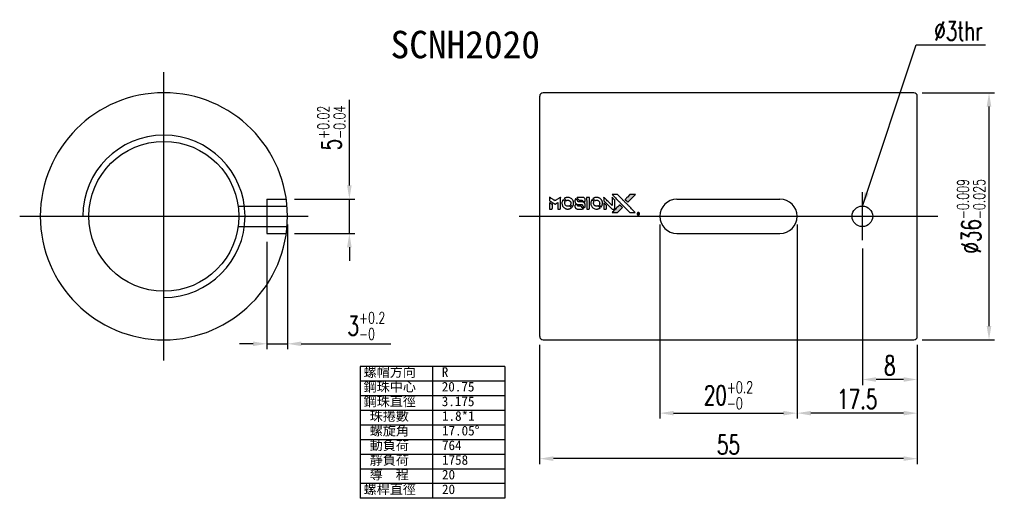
# Model space of a CAD drawing. Header units: millimetres. Extents: x 411 to 554, y 462 to 532.
import ezdxf
from ezdxf.lldxf.tags import DXFTag

# ---------------------------------------------------------------- set-up
doc = ezdxf.new("R2010")
doc.units = ezdxf.units.MM
doc.header["$LTSCALE"] = 0.1
doc.layers.get('0').update_dxf_attribs({"linetype": 'CONTINUOUS'})
doc.layers.get('DEFPOINTS').update_dxf_attribs({"linetype": 'CONTINUOUS'})
doc.styles.add('DIM-7', font='SIMPLEX.shx', dxfattribs={"width": 0.7, "bigfont": 'chineset.shx'})
doc.styles.add('T', font='kaiu.ttf')
tags = doc.linetypes.add('DASHED', pattern=[25.72, 12.86, -12.86]).pattern_tags.tags
tags[6:7] = [DXFTag(74, 4), DXFTag(75, 0), DXFTag(340, '0'), DXFTag(46, 0.0), DXFTag(50, 0.0), DXFTag(44, 0.0), DXFTag(45, 0.0)]
tags[4:5] = [DXFTag(74, 4), DXFTag(75, 0), DXFTag(340, '0'), DXFTag(46, 0.0), DXFTag(50, 0.0), DXFTag(44, 0.0), DXFTag(45, 0.0)]
doc.dimstyles.new('CNS', dxfattribs={"dimtxt": 3.5, "dimasz": 2.5, "dimexe": 1, "dimexo": 1.5, "dimgap": 0.09, "dimtad": 0, "dimdsep": 46, "dimtxsty": 'DIM-7', "dimcen": 0.09, "dimclrd": 1, "dimclre": 1, "dimclrt": 4, "dimadec": 0, "dimazin": 0, "dimtfac": 1, "dimtix": 1, "dimtmove": 2, "dimatfit": 3, "dimfxl": 1, "dimtvp": 0.971429, "dimtolj": 1, "dimarcsym": 0})

# ---------------------------------------------------------------- blocks, each defined once
blk = doc.blocks.new('*D4')
at = {"color": 0, "lineweight": -2, "transparency": 16777216}
for p, q in [((486.78, 484.8), (486.78, 467.39)), ((541.78, 484.8), (541.78, 467.39)), ((539.78, 468.19), (488.78, 468.19))]:
    blk.add_line(p, q, dxfattribs=at)
at = {"color": 0, "transparency": 16777216}
for points in [[(488.78, 468.53), (488.78, 467.86), (486.78, 468.19)], [(539.78, 468.53), (539.78, 467.86), (541.78, 468.19)]]:
    blk.add_solid(points, dxfattribs=at)
at = {"layer": 'DEFPOINTS', "color": 0, "transparency": 16777216}
for p in [(486.78, 486), (541.78, 486), (486.78, 468.19)]:
    blk.add_point(p, dxfattribs=at)
at = {"color": 0, "transparency": 16777216, "insert": (514.28, 470.23), "char_height": 2.8, "attachment_point": 5, "style": 'DIM-7'}
blk.add_mtext('\\A1;55', dxfattribs=at)
blk = doc.blocks.new('*D5')
at = {"color": 0, "lineweight": -2, "transparency": 16777216}
for p, q in [((542.48, 521.5), (553.03, 521.5)), ((552.23, 487.5), (552.23, 519.5)), ((542.48, 485.5), (553.03, 485.5))]:
    blk.add_line(p, q, dxfattribs=at)
at = {"color": 0, "transparency": 16777216}
for points in [[(551.89, 519.5), (552.56, 519.5), (552.23, 521.5)], [(551.89, 487.5), (552.56, 487.5), (552.23, 485.5)]]:
    blk.add_solid(points, dxfattribs=at)
at = {"layer": 'DEFPOINTS', "color": 0, "transparency": 16777216}
for p in [(541.28, 521.5), (552.23, 521.5), (541.28, 485.5)]:
    blk.add_point(p, dxfattribs=at)
at = {"color": 0, "transparency": 16777216, "insert": (549.63, 503.5), "char_height": 2.8, "attachment_point": 5, "rotation": 90, "style": 'DIM-7'}
blk.add_mtext('\\A1;%%C36{\\H1.68;\\S-0.009^ -0.025;}', dxfattribs=at)
blk = doc.blocks.new('*D6')
at = {"color": 0, "lineweight": -2, "transparency": 16777216}
for p, q in [((504.28, 502.3), (504.28, 474.02)), ((524.28, 502.3), (524.28, 474.02)), ((506.28, 474.82), (522.28, 474.82))]:
    blk.add_line(p, q, dxfattribs=at)
at = {"color": 0, "transparency": 16777216}
for points in [[(506.28, 475.15), (506.28, 474.49), (504.28, 474.82)], [(522.28, 475.15), (522.28, 474.49), (524.28, 474.82)]]:
    blk.add_solid(points, dxfattribs=at)
at = {"layer": 'DEFPOINTS', "color": 0, "transparency": 16777216}
for p in [(504.28, 503.5), (524.28, 503.5), (524.28, 474.82)]:
    blk.add_point(p, dxfattribs=at)
at = {"color": 0, "transparency": 16777216, "insert": (514.28, 477.42), "char_height": 2.8, "attachment_point": 5, "style": 'DIM-7'}
blk.add_mtext('\\A1;20{\\H1.68;\\S+0.2^ -0;}', dxfattribs=at)
blk = doc.blocks.new('*D7')
at = {"color": 0, "lineweight": -2, "transparency": 16777216}
for p, q in [((450.05, 502.3), (450.05, 484.13)), ((447.05, 499.8), (447.05, 484.13)), ((445.05, 484.93), (443.05, 484.93)), ((447.05, 484.93), (450.05, 484.93)), ((452.05, 484.93), (465.09, 484.93))]:
    blk.add_line(p, q, dxfattribs=at)
at = {"color": 0, "transparency": 16777216}
for points in [[(445.05, 485.26), (445.05, 484.59), (447.05, 484.93)], [(452.05, 485.26), (452.05, 484.59), (450.05, 484.93)]]:
    blk.add_solid(points, dxfattribs=at)
at = {"layer": 'DEFPOINTS', "color": 0, "transparency": 16777216}
for p in [(450.05, 503.5), (447.05, 501), (447.05, 484.93)]:
    blk.add_point(p, dxfattribs=at)
at = {"color": 0, "transparency": 16777216, "insert": (461.55, 487.53), "char_height": 2.8, "attachment_point": 5, "style": 'DIM-7'}
blk.add_mtext('\\A1;3{\\H1.68;\\S+0.2^ -0;}', dxfattribs=at)
blk = doc.blocks.new('*D8')
at = {"color": 0, "lineweight": -2, "transparency": 16777216}
for p, q in [((459.06, 508), (459.06, 520.49)), ((451.07, 506), (459.86, 506)), ((459.06, 501), (459.06, 506)), ((451.07, 501), (459.86, 501)), ((459.06, 499), (459.06, 497))]:
    blk.add_line(p, q, dxfattribs=at)
at = {"color": 0, "transparency": 16777216}
for points in [[(458.73, 508), (459.4, 508), (459.06, 506)], [(458.73, 499), (459.4, 499), (459.06, 501)]]:
    blk.add_solid(points, dxfattribs=at)
at = {"layer": 'DEFPOINTS', "color": 0, "transparency": 16777216}
for p in [(449.87, 506), (449.87, 501), (459.06, 501)]:
    blk.add_point(p, dxfattribs=at)
at = {"color": 0, "transparency": 16777216, "insert": (456.46, 516.37), "char_height": 2.8, "attachment_point": 5, "rotation": 90, "style": 'DIM-7'}
blk.add_mtext('\\A1;5{\\H1.68;\\S+0.02^ -0.04;}', dxfattribs=at)
blk = doc.blocks.new('*D9')
at = {"color": 0, "lineweight": -2, "transparency": 16777216}
for p, q in [((524.28, 502.3), (524.28, 474.02)), ((541.78, 484.8), (541.78, 474.02)), ((539.78, 474.82), (526.28, 474.82))]:
    blk.add_line(p, q, dxfattribs=at)
at = {"color": 0, "transparency": 16777216}
for points in [[(526.28, 475.15), (526.28, 474.49), (524.28, 474.82)], [(539.78, 475.15), (539.78, 474.49), (541.78, 474.82)]]:
    blk.add_solid(points, dxfattribs=at)
at = {"layer": 'DEFPOINTS', "color": 0, "transparency": 16777216}
for p in [(524.28, 503.5), (541.78, 486), (524.28, 474.82)]:
    blk.add_point(p, dxfattribs=at)
at = {"color": 0, "transparency": 16777216, "insert": (533.03, 476.86), "char_height": 2.8, "attachment_point": 5, "style": 'DIM-7'}
blk.add_mtext('\\A1;17.5', dxfattribs=at)
blk = doc.blocks.new('*D10')
at = {"color": 0, "lineweight": -2, "transparency": 16777216}
for p, q in [((533.78, 498.8), (533.78, 478.92)), ((541.78, 484.8), (541.78, 478.92)), ((539.78, 479.72), (535.78, 479.72))]:
    blk.add_line(p, q, dxfattribs=at)
at = {"color": 0, "transparency": 16777216}
for points in [[(535.78, 480.06), (535.78, 479.39), (533.78, 479.72)], [(539.78, 480.06), (539.78, 479.39), (541.78, 479.72)]]:
    blk.add_solid(points, dxfattribs=at)
at = {"layer": 'DEFPOINTS', "color": 0, "transparency": 16777216}
for p in [(533.78, 500), (541.78, 486), (533.78, 479.72)]:
    blk.add_point(p, dxfattribs=at)
at = {"color": 0, "transparency": 16777216, "insert": (537.78, 481.76), "char_height": 2.8, "attachment_point": 5, "style": 'DIM-7'}
blk.add_mtext('\\A1;8', dxfattribs=at)

msp = doc.modelspace()

# ---------------------------------------------------------------- hatches: boundary and pattern name
at = {"linetype": 'Continuous'}
h = msp.add_hatch(color=0, dxfattribs=at)
h.dxf.hatch_style = 1
h.paths.add_polyline_path([(500.719, 506.658), (500.315, 506.658), (499.912, 506.658), (499.564, 506.308, 0.000288), (499.43, 506.173, 0.000479), (499.318, 506.06, 0.000013), (499.217, 505.957, 0.197177), (499.216, 505.955, 0.1112764), (499.216, 505.954, 0.0015954), (499.339, 505.83, 0.0005055), (499.416, 505.753), (499.616, 505.553), (500.167, 506.106)])
h.paths.add_polyline_path([(498.476, 504.415), (498.829, 504.768), (498.628, 504.968, 0.000476), (498.551, 505.045, 0.0015067), (498.427, 505.169, 0.2256647), (498.425, 505.169, 0.0011115), (498.256, 505.001, 0.0003511), (498.152, 504.896, 0.000108), (497.71, 504.452, 0.0006916), (497.487, 504.227, 0.0000771), (497.332, 504.071, 0.1975269), (497.33, 504.066, 0.2961744), (497.332, 504.064, 0.0041949), (497.529, 504.061, 0.0005293), (497.726, 504.061), (498.122, 504.061)])

# ---------------------------------------------------------------- linework, layer by layer
at = {"color": 0}
for p, q in [((432.047, 482.504), (432.047, 524.504)), ((533.783, 500.004), (533.783, 507.004)), ((411.047, 503.504), (453.047, 503.504)), ((483.783, 503.504), (544.783, 503.504)), ((481.706, 481.627), (460.637, 481.627)), ((460.637, 481.627), (460.637, 462.412)), ((471.171, 481.627), (471.171, 462.412)), ((481.706, 481.627), (481.706, 462.412)), ((481.706, 479.492), (460.637, 479.492)), ((481.706, 477.357), (460.637, 477.357)), ((481.706, 475.222), (460.637, 475.222)), ((481.706, 473.087), (460.637, 473.087)), ((481.706, 470.952), (460.637, 470.952)), ((481.706, 468.817), (460.637, 468.817)), ((481.706, 466.682), (460.637, 466.682)), ((481.706, 464.547), (460.637, 464.547)), ((481.706, 462.412), (460.637, 462.412))]:
    msp.add_line(p, q, dxfattribs=at)
at = {"color": 0, "linetype": 'Continuous'}
for p, q in [((486.783, 486.004), (486.783, 521.004)), ((541.283, 521.504), (487.283, 521.504)), ((541.783, 486.004), (541.783, 521.004)), ((506.783, 506.004), (521.783, 506.004)), ((506.783, 501.004), (521.783, 501.004)), ((487.283, 485.504), (541.283, 485.504))]:
    msp.add_line(p, q, dxfattribs=at)
at = {"color": 0, "linetype": 'DASHED'}
for p, q in [((442.864, 505.004), (449.985, 505.004)), ((447.047, 506.004), (449.873, 506.004)), ((447.047, 506.004), (447.047, 501.004)), ((442.864, 502.004), (449.985, 502.004)), ((447.047, 501.004), (449.873, 501.004))]:
    msp.add_line(p, q, dxfattribs=at)
at = {"color": 0}
for points in [[(488.226, 506.011), (488.226, 505.754), (488.296, 505.711, -0.000297), (488.34, 505.685, -0.000037), (488.434, 505.627, -0.000043), (488.546, 505.558, -0.000036), (488.665, 505.485, 0.000044), (488.781, 505.414, 0.000063), (488.885, 505.35, 0.000035), (488.973, 505.297, 0.0009), (488.997, 505.282), (489.031, 505.261), (489.076, 505.289, 0.001175), (489.102, 505.305, 0.000208), (489.151, 505.335, 0.000225), (489.208, 505.371, 0.000203), (489.267, 505.408, -0.000711), (489.323, 505.443, -0.001119), (489.371, 505.472, -0.000263), (489.414, 505.499, -0.04589), (489.419, 505.501, -0.519312), (489.423, 505.498, -0.001914), (489.424, 505.429, -0.003124), (489.425, 505.315, -0.000285), (489.425, 505.032), (489.425, 504.561), (489.589, 504.561, 0.001727), (489.707, 504.562, 0.025279), (489.749, 504.564, 0.073886), (489.773, 504.571, 0.07426), (489.794, 504.584, 0.03264), (489.799, 504.589, 0.01784), (489.805, 504.596, 0.017712), (489.811, 504.604, 0.026854), (489.815, 504.611), (489.824, 504.627), (489.825, 505.448), (489.826, 506.27), (489.817, 506.264, -0.004595), (489.811, 506.26, -0.00016), (489.786, 506.244, -0.000298), (489.756, 506.226, -0.000208), (489.723, 506.205, 0.000986), (489.625, 506.144, 0.00025), (489.466, 506.045, 0.000268), (489.297, 505.939, 0.000436), (489.154, 505.849, -0.002932), (489.106, 505.82, -0.004718), (489.066, 505.795, -0.001113), (489.03, 505.774, -0.227179), (489.026, 505.774, -0.045982), (489.022, 505.776, -0.000145), (488.974, 505.805, -0.000825), (488.92, 505.839, -0.000517), (488.857, 505.878, 0.000056), (488.64, 506.013, 0.000289), (488.52, 506.087, 0.000481), (488.43, 506.143, 0.000418), (488.336, 506.2), (488.226, 506.268)], [(490.789, 506.26, 0.024131), (490.716, 506.249, 0.022344), (490.642, 506.231, 0.021883), (490.569, 506.205, 0.020884), (490.498, 506.173, 0.010669), (490.457, 506.152, 0.010389), (490.417, 506.129, 0.010913), (490.381, 506.106, 0.022227), (490.354, 506.086), (490.344, 506.078), (490.473, 505.951, 0.002452), (490.524, 505.902, 0.003628), (490.568, 505.86, 0.001662), (490.607, 505.824, 0.070159), (490.616, 505.817, 0.047671), (490.624, 505.815, 0.018624), (490.634, 505.812, 0.017921), (490.646, 505.81, 0.018804), (490.658, 505.809, 0.018255), (490.674, 505.809, 0.041312), (490.686, 505.81, 0.037164), (490.699, 505.813, 0.012342), (490.717, 505.82, -0.015101), (490.76, 505.836, -0.035998), (490.793, 505.844, -0.033244), (490.828, 505.848, -0.011249), (490.88, 505.849, -0.004059), (490.923, 505.849, -0.019693), (490.946, 505.848, -0.027943), (490.966, 505.845, -0.014411), (490.99, 505.839, -0.033089), (491.048, 505.819, -0.033887), (491.102, 505.792, -0.034021), (491.152, 505.758, -0.033942), (491.197, 505.718, -0.02816), (491.237, 505.671, -0.035032), (491.268, 505.624, -0.035269), (491.292, 505.573, -0.029196), (491.311, 505.515, -0.037862), (491.323, 505.449, -0.043657), (491.324, 505.385, -0.043064), (491.314, 505.322, -0.035184), (491.293, 505.256, 0.033699), (491.283, 505.224, 0.052815), (491.279, 505.196, 0.059167), (491.281, 505.171, 0.058972), (491.289, 505.146, 0.059208), (491.301, 505.127, 0.021125), (491.322, 505.103, 0.008691), (491.361, 505.063, 0.000851), (491.457, 504.968, 0.001873), (491.506, 504.92, 0.013884), (491.53, 504.898, 0.022355), (491.545, 504.887, 0.341453), (491.551, 504.887, 0.073011), (491.563, 504.9, 0.004587), (491.593, 504.946, 0.00748), (491.622, 504.992, 0.016837), (491.642, 505.029, 0.028606), (491.681, 505.118, 0.031352), (491.708, 505.208, 0.031004), (491.724, 505.302, 0.0268), (491.729, 505.401, 0.026698), (491.724, 505.507, 0.03002), (491.707, 505.607, 0.030357), (491.678, 505.704, 0.028554), (491.638, 505.798, 0.062944), (491.521, 505.973, 0.062206), (491.364, 506.115, 0.062448), (491.177, 506.213, 0.064355), (490.974, 506.261, 0.017377), (490.933, 506.263, 0.008369), (490.881, 506.264, 0.008367), (490.829, 506.263, 0.01757)], [(492.381, 506.262, 0.018538), (492.355, 506.259, 0.010695), (492.325, 506.253, 0.01068), (492.294, 506.246, 0.017678), (492.269, 506.238, 0.013849), (492.24, 506.228, 0.011814), (492.211, 506.215, 0.004513), (492.183, 506.203, 0.290035), (492.181, 506.199, 0.196418), (492.181, 506.196, 0.000124), (492.23, 506.146, 0.001477), (492.285, 506.091, 0.000898), (492.35, 506.026), (492.52, 505.856), (492.732, 505.855, -0.001471), (492.893, 505.854, -0.028714), (492.942, 505.85, -0.097073), (492.97, 505.841, -0.084199), (492.994, 505.822, -0.042698), (493.005, 505.807, -0.053912), (493.013, 505.791, -0.051004), (493.017, 505.773, -0.032967), (493.018, 505.752, 0.00807), (493.018, 505.741, 0.003023), (493.019, 505.726, 0.002994), (493.02, 505.709, 0.003629), (493.021, 505.694), (493.023, 505.657), (493.186, 505.657, 0.001618), (493.264, 505.658, 0.005206), (493.315, 505.658, 0.00535), (493.351, 505.66, 0.060675), (493.365, 505.662, 0.048484), (493.373, 505.665, 0.02389), (493.382, 505.671, 0.022812), (493.392, 505.678, 0.02462), (493.4, 505.685, 0.061781), (493.416, 505.706, 0.080179), (493.426, 505.728, 0.048561), (493.43, 505.759, 0.010021), (493.431, 505.816, 0.016602), (493.429, 505.892, 0.031409), (493.421, 505.952, 0.036474), (493.406, 506.005, 0.03439), (493.384, 506.056, 0.065928), (493.328, 506.137, 0.069066), (493.254, 506.198, 0.065697), (493.162, 506.24, 0.051559), (493.055, 506.261, 0.020904), (492.998, 506.263, 0.000451), (492.717, 506.264, 0.000419), (492.434, 506.264, 0.022759)], [(493.627, 505.414), (493.628, 504.563), (493.795, 504.563), (493.961, 504.563), (493.981, 504.574, 0.071429), (493.998, 504.585, 0.054799), (494.012, 504.602, 0.053585), (494.023, 504.622, 0.060698), (494.028, 504.643, 0.033975), (494.031, 504.678, 0.000112), (494.031, 505.111, 0.000726), (494.03, 505.534, 0.001084), (494.028, 505.904), (494.025, 506.265), (493.826, 506.265), (493.626, 506.265)], [(494.984, 506.26, 0.023681), (494.913, 506.249, 0.022402), (494.843, 506.232, 0.021929), (494.772, 506.208, 0.020503), (494.703, 506.177, 0.013745), (494.663, 506.156, 0.009767), (494.62, 506.131, 0.009658), (494.581, 506.105, 0.027804), (494.555, 506.086), (494.545, 506.078), (494.67, 505.953, 0.002053), (494.731, 505.893, 0.006738), (494.771, 505.854, 0.007826), (494.8, 505.828, 0.063909), (494.815, 505.818, 0.061532), (494.837, 505.81, 0.068674), (494.86, 505.808, 0.052072), (494.887, 505.813, 0.019648), (494.924, 505.824, -0.018366), (494.969, 505.838, -0.0288), (495.008, 505.847, -0.029061), (495.048, 505.851, -0.019155), (495.095, 505.851, -0.053809), (495.195, 505.836, -0.058833), (495.286, 505.8, -0.058566), (495.367, 505.744, -0.052525), (495.436, 505.669, -0.044733), (495.475, 505.605, -0.040573), (495.504, 505.534, -0.041123), (495.52, 505.459, -0.04951), (495.522, 505.388, -0.017369), (495.519, 505.354, -0.024255), (495.513, 505.325, -0.023787), (495.505, 505.295, -0.015798), (495.493, 505.262, 0.010631), (495.485, 505.242, 0.033653), (495.48, 505.227, 0.037806), (495.479, 505.213, 0.016307), (495.478, 505.195, 0.068179), (495.483, 505.159, 0.095747), (495.498, 505.13, 0.033418), (495.532, 505.091, 0.002133), (495.64, 504.985, 0.001452), (495.701, 504.926, 0.012393), (495.729, 504.901, 0.020479), (495.746, 504.887, 0.344362), (495.752, 504.887, 0.074287), (495.766, 504.902, 0.005454), (495.795, 504.948, 0.008391), (495.824, 504.997, 0.017097), (495.845, 505.036, 0.027375), (495.88, 505.116, 0.02835), (495.905, 505.2, 0.027723), (495.92, 505.287, 0.023913), (495.927, 505.379, 0.027047), (495.925, 505.491, 0.031685), (495.91, 505.595, 0.032425), (495.882, 505.695, 0.031013), (495.841, 505.792, 0.037914), (495.773, 505.906, 0.040153), (495.69, 506.007, 0.039834), (495.591, 506.093, 0.036173), (495.476, 506.166, 0.040752), (495.363, 506.216, 0.035885), (495.24, 506.249, 0.035491), (495.111, 506.264, 0.037615)], [(496.127, 506.015), (496.127, 505.757), (496.726, 505.159), (497.324, 504.562), (497.491, 504.563, 0.0008), (497.598, 504.563, 0.010795), (497.637, 504.565, 0.030495), (497.659, 504.567, 0.080372), (497.674, 504.572, 0.03816), (497.688, 504.581, 0.041799), (497.7, 504.592, 0.042486), (497.71, 504.605, 0.042078), (497.718, 504.619, 0.099276), (497.722, 504.639, 0.003302), (497.724, 504.722, 0.002586), (497.724, 504.868, 0.000204), (497.724, 505.254), (497.723, 505.874), (497.523, 506.072), (497.324, 506.271), (497.322, 505.676), (497.32, 505.08), (496.735, 505.669, 0.000253), (496.509, 505.895, 0.000412), (496.318, 506.087, 0.000041), (496.146, 506.259, 0.041338), (496.138, 506.265), (496.127, 506.273)], [(497.805, 506.172, -0.000056), (498.046, 505.93, -0.000021), (498.385, 505.591, -0.000021), (498.754, 505.221, -0.000025), (499.1, 504.874), (499.911, 504.061), (500.313, 504.062), (500.715, 504.063), (500.173, 504.609, 0.000274), (499.912, 504.871, 0.000123), (499.57, 505.215, 0.000121), (499.207, 505.578, 0.000165), (498.88, 505.906), (498.129, 506.658), (497.725, 506.658), (497.32, 506.658)], [(499.564, 506.308, 0.000288), (499.43, 506.173, 0.000479), (499.318, 506.06, 0.000013), (499.217, 505.957, 0.197177), (499.216, 505.955, 0.197497), (499.217, 505.954, 0.00004), (499.275, 505.895, 0.000836), (499.339, 505.83, 0.000505), (499.416, 505.753), (499.616, 505.553), (500.167, 506.106), (500.719, 506.658), (500.315, 506.658), (499.912, 506.658)], [(488.226, 505.014), (488.226, 504.561), (488.391, 504.561, 0.000842), (488.496, 504.562, 0.010591), (488.535, 504.563, 0.028995), (488.558, 504.565, 0.069543), (488.573, 504.57, 0.051063), (488.588, 504.579, 0.039932), (488.602, 504.591, 0.039414), (488.614, 504.605, 0.045845), (488.623, 504.621, 0.094811), (488.626, 504.637, 0.007124), (488.628, 504.681, 0.004713), (488.629, 504.757, 0.000534), (488.629, 504.929), (488.629, 505.222), (488.587, 505.248, 0.000828), (488.466, 505.322, 0.000879), (488.347, 505.395, 0.000048), (488.231, 505.466, 0.137596), (488.228, 505.467, 0.413028), (488.227, 505.466, 0.000016), (488.227, 505.334, 0.000623), (488.226, 505.188, 0.000374)], [(490.189, 505.914, 0.064158), (490.083, 505.717, 0.06356), (490.031, 505.499, 0.064004), (490.036, 505.276, 0.066747), (490.096, 505.065, 0.04321), (490.169, 504.933, 0.044737), (490.262, 504.817, 0.044901), (490.374, 504.719, 0.044184), (490.502, 504.643, 0.026293), (490.599, 504.602, 0.033344), (490.693, 504.576, 0.033227), (490.79, 504.561, 0.025815), (490.896, 504.559, 0.023119), (490.998, 504.566, 0.031044), (491.089, 504.583, 0.031337), (491.176, 504.61, 0.024258), (491.268, 504.65, 0.015622), (491.3, 504.668, 0.008495), (491.338, 504.691, 0.008415), (491.374, 504.715, 0.020814), (491.4, 504.734), (491.412, 504.743), (491.289, 504.867, 0.002843), (491.198, 504.958, 0.033917), (491.16, 504.991, 0.087906), (491.131, 505.005, 0.073302), (491.098, 505.01, 0.022047), (491.082, 505.009, 0.026465), (491.066, 505.007, 0.022233), (491.05, 505.003, 0.009985), (491.028, 504.996, -0.039011), (490.949, 504.977, -0.044398), (490.871, 504.971, -0.045096), (490.795, 504.978, -0.04265), (490.72, 505, -0.071154), (490.613, 505.058, -0.068827), (490.526, 505.145, -0.068713), (490.466, 505.252, -0.070507), (490.438, 505.37, -0.028605), (490.436, 505.421, -0.031418), (490.44, 505.47, -0.031044), (490.45, 505.518, -0.02668), (490.467, 505.568, 0.038913), (490.476, 505.597, 0.043732), (490.48, 505.627, 0.047754), (490.478, 505.653, 0.075756), (490.472, 505.675, 0.07294), (490.464, 505.687, 0.003456), (490.433, 505.72, 0.005023), (490.392, 505.763, 0.002422), (490.339, 505.817, 0.000819), (490.291, 505.865, 0.001349), (490.25, 505.906, 0.0001), (490.213, 505.943, 0.205335), (490.211, 505.943, 0.219821), (490.21, 505.942, 0.002494), (490.204, 505.935, 0.007089), (490.197, 505.925, 0.004494)], [(491.986, 505.161, 0.065483), (491.966, 505.151, 0.053271), (491.949, 505.136, 0.052018), (491.934, 505.118, 0.0556), (491.924, 505.096, 0.036839), (491.92, 505.083, 0.026922), (491.918, 505.067, 0.016905), (491.917, 505.045, 0.004317), (491.917, 505.01, 0.016369), (491.919, 504.937, 0.029936), (491.927, 504.877, 0.03418), (491.941, 504.825, 0.031327), (491.962, 504.773, 0.046935), (492, 504.71, 0.054053), (492.048, 504.659, 0.053701), (492.106, 504.618, 0.045364), (492.175, 504.588, 0.032479), (492.236, 504.572, 0.03386), (492.298, 504.565, 0.013578), (492.394, 504.562, 0.001155), (492.643, 504.563, 0.000413), (492.857, 504.564, 0.005008), (492.939, 504.565, 0.013199), (492.985, 504.567, 0.033956), (493.019, 504.572, 0.013909), (493.053, 504.581, 0.010864), (493.09, 504.592, 0.010938), (493.124, 504.604, 0.028702), (493.147, 504.614), (493.165, 504.623), (492.993, 504.797), (492.822, 504.971), (492.621, 504.971, -0.001504), (492.535, 504.971, -0.00328), (492.47, 504.972, -0.001901), (492.418, 504.973, -0.061333), (492.406, 504.975, -0.063621), (492.389, 504.982, -0.048633), (492.372, 504.994, -0.046769), (492.357, 505.01, -0.047961), (492.346, 505.028, -0.02678), (492.339, 505.043, -0.050957), (492.335, 505.056, -0.029398), (492.333, 505.073, -0.00401), (492.332, 505.11), (492.33, 505.169), (492.169, 505.169, 0.001061), (492.073, 505.169, 0.009147), (492.03, 505.168, 0.020721), (492.004, 505.165, 0.051619)], [(492.009, 506.042, 0.023289), (491.983, 506.001, 0.026845), (491.962, 505.96, 0.026047), (491.945, 505.916, 0.019751), (491.931, 505.866, 0.013249), (491.925, 505.838, 0.025169), (491.922, 505.815, 0.016532), (491.921, 505.786, 0.002937), (491.921, 505.733, 0.003317), (491.921, 505.685, 0.011808), (491.922, 505.654, 0.01777), (491.924, 505.631, 0.021476), (491.928, 505.61, 0.04325), (491.956, 505.519, 0.045753), (491.999, 505.437, 0.04649), (492.055, 505.365, 0.047672), (492.124, 505.305, 0.025315), (492.153, 505.286, 0.015208), (492.19, 505.267, 0.01512), (492.228, 505.249, 0.022488), (492.263, 505.236, 0.027857), (492.316, 505.222, 0.034138), (492.368, 505.216, 0.014286), (492.446, 505.213, 0.00124), (492.645, 505.213, -0.00103), (492.768, 505.212, -0.002552), (492.857, 505.212, -0.001594), (492.925, 505.21, -0.047676), (492.942, 505.208, -0.085307), (492.972, 505.196, -0.097789), (492.995, 505.176, -0.085947), (493.009, 505.146, -0.051339), (493.017, 505.106, 0.014634), (493.018, 505.093, 0.015028), (493.021, 505.08, 0.014927), (493.023, 505.068, 0.059415), (493.026, 505.062, 0.070595), (493.036, 505.047, 0.00028), (493.177, 504.905, 0.000111), (493.322, 504.759, 0.200239), (493.328, 504.756, 0.268906), (493.332, 504.758, 0.001866), (493.352, 504.794, 0.007532), (493.37, 504.827, 0.017818), (493.383, 504.853, 0.013256), (493.394, 504.882, 0.011636), (493.405, 504.912, 0.011528), (493.414, 504.944, 0.012303), (493.422, 504.975, 0.0423), (493.428, 505.023, 0.013657), (493.43, 505.095, 0.013857), (493.427, 505.168, 0.037428), (493.42, 505.219, 0.014927), (493.412, 505.253, 0.0122), (493.401, 505.289, 0.012518), (493.388, 505.323, 0.023062), (493.377, 505.35, 0.065961), (493.312, 505.446, 0.06055), (493.222, 505.524, 0.059676), (493.115, 505.581, 0.060497), (492.999, 505.61, 0.025683), (492.974, 505.611, 0.001528), (492.898, 505.613, 0.002124), (492.802, 505.613, 0.001173), (492.686, 505.614, -0.000809), (492.481, 505.614, -0.017164), (492.421, 505.616, -0.063931), (492.389, 505.623, -0.108429), (492.366, 505.637, -0.052941), (492.353, 505.652, -0.063675), (492.344, 505.669, -0.050562), (492.339, 505.691, -0.020337), (492.335, 505.721, 0.009897), (492.334, 505.739, 0.016482), (492.332, 505.755, 0.019019), (492.329, 505.767, 0.06043), (492.326, 505.775, 0.076267), (492.313, 505.793, 0.00054), (492.18, 505.925, 0.000307), (492.043, 506.06, 0.142594), (492.032, 506.065, 0.232419), (492.029, 506.065, 0.022995), (492.023, 506.059, 0.024627), (492.016, 506.051, 0.015407)], [(494.387, 505.913, 0.018008), (494.363, 505.876, 0.009842), (494.336, 505.829, 0.009807), (494.31, 505.781, 0.015716), (494.291, 505.739, 0.048467), (494.243, 505.586, 0.045841), (494.224, 505.425, 0.046006), (494.235, 505.263, 0.049638), (494.275, 505.111, 0.064819), (494.38, 504.912, 0.06695), (494.532, 504.75, 0.066691), (494.721, 504.632, 0.063505), (494.938, 504.567, 0.03135), (494.994, 504.561, 0.010439), (495.076, 504.559, 0.010391), (495.157, 504.561, 0.032408), (495.212, 504.567, 0.015696), (495.276, 504.58, 0.018095), (495.336, 504.597, 0.018551), (495.394, 504.617, 0.018352), (495.45, 504.642, 0.015568), (495.487, 504.662, 0.009832), (495.529, 504.687, 0.009795), (495.569, 504.712, 0.023727), (495.596, 504.733), (495.607, 504.742), (495.485, 504.866, 0.001528), (495.416, 504.936, 0.010022), (495.38, 504.97, 0.019586), (495.357, 504.99, 0.061865), (495.34, 505.001, 0.055054), (495.314, 505.009, 0.061607), (495.287, 505.011, 0.048725), (495.256, 505.007, 0.020221), (495.216, 504.995, -0.017722), (495.172, 504.982, -0.02685), (495.134, 504.975, -0.02759), (495.095, 504.971, -0.020233), (495.052, 504.972, -0.04793), (494.971, 504.983, -0.048386), (494.893, 505.011, -0.047866), (494.821, 505.053, -0.044964), (494.757, 505.109, -0.04333), (494.703, 505.175, -0.050921), (494.665, 505.247, -0.051473), (494.642, 505.324, -0.0459), (494.634, 505.407, -0.019014), (494.636, 505.447, -0.024114), (494.64, 505.484, -0.025081), (494.648, 505.519, -0.023892), (494.66, 505.554, 0.008624), (494.67, 505.581, 0.026486), (494.675, 505.6, 0.035074), (494.678, 505.617, 0.02756), (494.678, 505.634, 0.087163), (494.673, 505.663, 0.073291), (494.657, 505.69, 0.028074), (494.624, 505.728, 0.002594), (494.535, 505.818), (494.409, 505.944)], [(496.127, 505.012), (496.127, 504.561), (496.295, 504.562), (496.463, 504.563), (496.483, 504.575, 0.03146), (496.492, 504.582, 0.026444), (496.5, 504.589, 0.026444), (496.508, 504.598, 0.031457), (496.514, 504.607), (496.526, 504.626), (496.527, 504.85), (496.528, 505.073), (496.331, 505.268, 0.000745), (496.255, 505.343, 0.001228), (496.19, 505.405, 0.000087), (496.132, 505.462, 0.195134), (496.13, 505.463, 0.412117), (496.129, 505.461, 0.000048), (496.128, 505.33, 0.00109), (496.127, 505.185, 0.000653)], [(498.152, 504.896, 0.000108), (497.71, 504.452, 0.000692), (497.487, 504.227, 0.000077), (497.332, 504.071, 0.197527), (497.33, 504.066, 0.410182), (497.333, 504.063, 0.000493), (497.415, 504.062, 0.002424), (497.529, 504.061, 0.000529), (497.726, 504.061), (498.122, 504.061), (498.476, 504.415), (498.829, 504.768), (498.628, 504.968, 0.000476), (498.551, 505.045, 0.000789), (498.486, 505.11, 0.000035), (498.427, 505.168, 0.19758), (498.426, 505.169, 0.198396), (498.424, 505.168, 0.000019), (498.345, 505.089, 0.000582), (498.256, 505.001, 0.000351)], [(501.103, 504.047, 0.082374), (501.051, 504.024, 0.083404), (501.01, 503.985, 0.082663), (500.984, 503.934, 0.07897), (500.974, 503.877, 0.084941), (500.985, 503.812, 0.08953), (501.017, 503.757, 0.090743), (501.065, 503.717, 0.090193), (501.125, 503.696, 0.10067), (501.193, 503.699, 0.099454), (501.254, 503.728, 0.097736), (501.301, 503.78, 0.09365), (501.325, 503.846, 0.07584), (501.325, 503.896, 0.068415), (501.311, 503.946, 0.068328), (501.284, 503.991, 0.075277), (501.246, 504.025, 0.059367), (501.214, 504.041, 0.048986), (501.178, 504.051, 0.048519), (501.139, 504.053, 0.055347)], [(501.078, 503.873), (501.078, 503.771), (501.09, 503.771), (501.102, 503.771), (501.103, 503.814), (501.104, 503.857), (501.129, 503.858), (501.154, 503.859), (501.171, 503.832, -0.003356), (501.178, 503.821, -0.002757), (501.186, 503.808, -0.002784), (501.193, 503.797, -0.007382), (501.197, 503.788, 0.019487), (501.203, 503.779, 0.098302), (501.208, 503.774, 0.116932), (501.213, 503.772, 0.032798), (501.222, 503.771), (501.238, 503.771), (501.227, 503.79, 0.005748), (501.221, 503.799, 0.002522), (501.214, 503.811, 0.002495), (501.206, 503.824, 0.00334), (501.199, 503.835), (501.182, 503.861), (501.196, 503.868, 0.066516), (501.209, 503.877, 0.085926), (501.218, 503.889, 0.082934), (501.223, 503.904, 0.05747), (501.224, 503.921, 0.023576), (501.223, 503.932, 0.043538), (501.221, 503.94, 0.050891), (501.217, 503.947, 0.049897), (501.213, 503.953, 0.067884), (501.2, 503.963, 0.077412), (501.185, 503.97, 0.049266), (501.163, 503.973, 0.012208), (501.128, 503.974), (501.078, 503.974)], [(501.187, 503.942, -0.120545), (501.194, 503.932, -0.09136), (501.197, 503.919, -0.087576), (501.196, 503.906, -0.098026), (501.19, 503.894, -0.079907), (501.184, 503.889, -0.087697), (501.177, 503.886, -0.041371), (501.166, 503.884, -0.005557), (501.142, 503.883), (501.102, 503.882), (501.102, 503.916), (501.102, 503.95), (501.139, 503.95, -0.007471), (501.16, 503.95, -0.035301), (501.172, 503.949, -0.060486), (501.18, 503.946, -0.063546)]]:
    msp.add_lwpolyline(points, format="xyb", close=True, dxfattribs=at)
at = {"color": 0, "linetype": 'Continuous', "extrusion": (0, 0, -1)}
msp.add_circle((-432.047, 503.504), 18, dxfattribs=at)
at = {"color": 0}
msp.add_circle((432.047, 503.504), 10.92, dxfattribs=at)
at = {"color": 0, "linetype": 'Continuous'}
msp.add_circle((533.783, 503.504), 1.5, dxfattribs=at)
for centre, radius, start, end in [((487.283, 521.004), 0.5, 90, 180), ((541.283, 521.004), 0.5, 0, 90), ((506.783, 503.504), 2.5, 90, 270), ((521.783, 503.504), 2.5, 270, 90), ((487.283, 486.004), 0.5, 180, 270), ((541.283, 486.004), 0.5, 270, 0)]:
    msp.add_arc(centre, radius, start, end, dxfattribs=at)
at = {"color": 0}
msp.add_arc((432.047, 503.504), 11.82, 270, 180, dxfattribs=at)

# ---------------------------------------------------------------- texts
at = {"color": 0, "style": 'T'}
for s, p in [('螺帽方向', (461.131, 480.112)), ('R', (472.522, 480.112)), ('鋼珠中心', (461.131, 477.977)), ('20.75', (472.522, 477.977)), ('鋼珠直徑', (461.131, 475.842)), ('3.175', (472.522, 475.842)), ('珠捲數', (462.02, 473.707)), ('1.8*1', (472.555, 473.707)), ('螺旋角', (462.02, 471.572)), ('17.05%%D', (472.555, 471.572)), ('動負荷', (462.02, 469.437)), ('764', (472.555, 469.437)), ('靜負荷', (462.02, 467.302)), ('1758', (472.555, 467.302)), ('導  程', (462.02, 465.166)), ('20', (472.555, 465.166)), ('螺桿直徑', (461.131, 463.031)), ('20', (472.555, 463.031))]:
    msp.add_text(s, height=1.4, dxfattribs=at).set_placement(p)
at = {"color": 0, "insert": (544.253, 529.112), "char_height": 2.8, "attachment_point": 7, "style": 'DIM-7'}
msp.add_mtext('\\A1;%%c3thr', dxfattribs=at)
at = {"color": 0, "insert": (465.061, 530.533), "char_height": 4, "width": 23.50909, "attachment_point": 1}
msp.add_mtext('{\\fDFKai-SB|b0|i0|c0|p65;SCNH2020}', dxfattribs=at)

# ---------------------------------------------------------------- dimensions: what is measured, and where the dimension line sits
at = {"color": 0}
dim = msp.add_linear_dim(base=(459.063, 501.004), p1=(449.873, 506.004), p2=(449.873, 501.004), angle=90, dimstyle='CNS', override={"dimscale": 0.8, "dimgap": 0.8, "dimtad": 1, "dimclrd": 0, "dimclre": 0, "dimclrt": 0, "dimadec": 2, "dimazin": 2, "dimtol": 1, "dimtp": 0.02, "dimtm": 0.04, "dimtfac": 0.6, "dimtmove": 0}, dxfattribs=at)
dim.commit()
dim.dimension.update_dxf_attribs({"geometry": '*D8', "text_midpoint": (459.063, 516.37), "dimtype": 160})
dim = msp.add_linear_dim(base=(552.227, 521.504), p1=(541.283, 485.504), p2=(541.283, 521.504), angle=90, text='%%C<>', dimstyle='CNS', override={"dimscale": 0.8, "dimgap": 0.8, "dimtad": 1, "dimclrd": 0, "dimclre": 0, "dimclrt": 0, "dimadec": 2, "dimazin": 2, "dimtol": 1, "dimtp": -0.009, "dimtm": 0.025, "dimtfac": 0.6, "dimtdec": 3, "dimtmove": 0}, dxfattribs=at)
dim.commit()
dim.dimension.update_dxf_attribs({"geometry": '*D5', "text_midpoint": (549.627, 503.504)})
dim = msp.add_linear_dim(base=(447.047, 484.925), p1=(450.047, 503.504), p2=(447.047, 501.004), dimstyle='CNS', override={"dimscale": 0.8, "dimgap": 0.8, "dimtad": 1, "dimclrd": 0, "dimclre": 0, "dimclrt": 0, "dimadec": 2, "dimazin": 2, "dimtol": 1, "dimtp": 0.2, "dimtm": 1e-09, "dimtfac": 0.6, "dimtmove": 0}, dxfattribs=at)
dim.commit()
dim.dimension.update_dxf_attribs({"geometry": '*D7', "text_midpoint": (461.554, 484.925), "dimtype": 160})
for base, p1, p2, override, picture, middle in [((524.283, 474.819), (504.283, 503.504), (524.283, 503.504), {"dimscale": 0.8, "dimgap": 0.8, "dimtad": 1, "dimclrd": 0, "dimclre": 0, "dimclrt": 0, "dimadec": 2, "dimazin": 2, "dimtol": 1, "dimlim": 0, "dimtp": 0.2, "dimtm": 1e-09, "dimtfac": 0.6, "dimtmove": 0}, '*D6', (514.283, 477.419)), ((533.783, 479.722), (541.783, 486.004), (533.783, 500.004), {"dimscale": 0.8, "dimgap": 0.8, "dimtad": 1, "dimclrd": 0, "dimclre": 0, "dimclrt": 0, "dimadec": 2, "dimazin": 2, "dimtm": 1e-09, "dimtfac": 0.6, "dimtmove": 0}, '*D10', (537.783, 481.762)), ((486.783, 468.195), (541.783, 486.004), (486.783, 486.004), {"dimscale": 0.8, "dimgap": 0.8, "dimtad": 1, "dimclrd": 0, "dimclre": 0, "dimclrt": 0, "dimadec": 2, "dimazin": 2, "dimtmove": 0}, '*D4', (514.283, 470.235))]:
    dim = msp.add_linear_dim(base=base, p1=p1, p2=p2, dimstyle='CNS', override=override, dxfattribs=at)
    dim.commit()
    dim.dimension.update_dxf_attribs({"geometry": picture, "text_midpoint": middle})
dim = msp.add_linear_dim(base=(524.283, 474.819), p1=(541.783, 486.004), p2=(524.283, 503.504), angle=180, dimstyle='CNS', override={"dimscale": 0.8, "dimgap": 0.8, "dimtad": 1, "dimclrd": 0, "dimclre": 0, "dimclrt": 0, "dimadec": 2, "dimazin": 2, "dimtm": 1e-09, "dimtfac": 0.6, "dimtmove": 0}, dxfattribs=at)
dim.commit()
dim.dimension.update_dxf_attribs({"geometry": '*D9', "text_midpoint": (533.033, 476.859)})

# ---------------------------------------------------------------- leaders
at = {"color": 0, "annotation_type": 0, "has_hookline": 1, "hookline_direction": 0, "text_width": 7.467}
msp.add_leader([(533.783, 505.004), (541.613, 528.472), (543.613, 528.472)], dimstyle='CNS', override={"dimscale": 0.8, "dimgap": 0.8, "dimtad": 1, "dimclrd": 0, "dimclre": 4, "dimadec": 2, "dimazin": 2, "dimtm": 1e-09, "dimtfac": 0.6, "dimtmove": 1}, dxfattribs=at)

doc.saveas('drawing.dxf')
